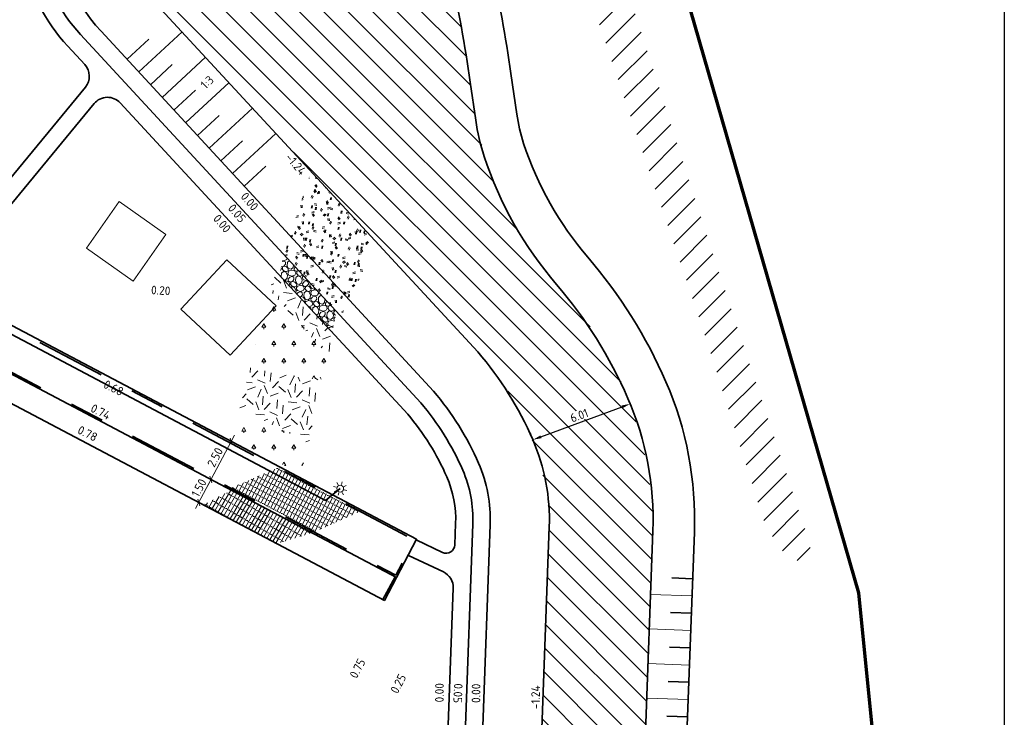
# Model space of a CAD drawing. Header units: metres. Extents: x 109063 to 109671, y 521086 to 521391.
# Tile 36 of 85: x 109394 to 109451, y 521142 to 521182. Entities that reach past the tile are written whole.
import ezdxf
from ezdxf.lldxf.tags import DXFTag

# ---------------------------------------------------------------- set-up
doc = ezdxf.new("R2010")
doc.units = ezdxf.units.M
doc.header["$PDMODE"] = 2
doc.linetypes.add('VH-OPSLUITBAND-SO', pattern=[10, 4, -2, 2, -2])
for name, color, linetype, lineweight in [('N-WE-GR-BEPLANTING_NATUUR_BOS-A-200', 92, 'Continuous', 18), ('N-WE-GR-GRAS-A-200', 62, 'Continuous', 18), ('N-WE-GR-GRAS_RUIGGRAS-A-200', 62, 'Continuous', 18), ('N-WE-GW-GROND_ZAND-WERK-A-200', 7, 'Continuous', 18), ('N-WE-GW-TALUD-G', 90, 'Continuous', 35), ('N-WE-GW-TALUDARCERING-S', 90, 'Continuous', 25), ('N-WE-GW-TALUDARCERING_KORT-G', 90, 'Continuous', 35), ('N-WE-GW-TALUDARCERING_LANG-G', 90, 'Continuous', 18), ('N-WE-GW-WATERGANG-G', 160, 'Continuous', 35), ('N-WE-KG-WERKGRENS_FASE 3A-G', 10, 'XX-WERKGRENS_CIRCEL', 70), ('N-WE-KL-ET_LS_OV_LICHTMAST-S', 190, 'Continuous', 25), ('N-WE-VH-KANTOPSLUITING_OPSLUITBAND_100X200-G', 150, 'VH-OPSLUITBAND-SO', 35), ('N-WE-VH-KANTVERHARDING_VOETPAD_WANDELPAD-G', 2, 'Continuous', 35), ('N-WE-VH-KANTVERHARDING_WEG-G', 4, 'Continuous', 35), ('N-WE-VH-VERHARDING_STRAATBAKSTEEN-A-200', 42, 'Continuous', 18), ('V-WE-VH-VERHARDING_HALFVERHARDING-A-200', 122, 'Continuous', 18), ('X-XX-AL-M', 7, 'Continuous', 18), ('X-XX-AL-T25', 7, 'Continuous', 25), ('X-XX-AL-VERWIJZING-T25', 7, 'Continuous', 25)]:
    doc.layers.add(name, color=color, linetype=linetype, lineweight=lineweight)
for name, color, linetype, lineweight, true_color in [('N-WE-GR-BOOMVAK-G', 7, 'Continuous', 18, 0xcc6600), ('N-WE-OV-KABEL_AANSLUITKABEL-G', 3, 'OV-KABEL-SO', 35, 0x00ff00), ('N-WE-VH-VERHARDING_STRAATBAKSTEEN_VOETPAD-A', 7, 'Continuous', 18, 0xe60000)]:
    doc.layers.add(name, color=color, linetype=linetype, lineweight=lineweight, true_color=true_color)
doc.layers.add('X-XX-AL-HULPLIJN-G', color=2, linetype='Continuous', lineweight=30, plot=False)
doc.layers.get('0').freeze()
doc.styles.add('NLCS-ISO-M200-T25', font='NLCS-ISO.ttf', dxfattribs={"height": 0.5})
doc.styles.get("Standard").update_dxf_attribs({"font": 'isocpeur.ttf'})
tags = doc.linetypes.add('OV-KABEL-SO', pattern='A,4,-1,[103,NLCS.SHX,S=0.75,R=0,X=0,Y=0],-1,4,-1.5,["0V",Standard,S=1,R=0,X=0,Y=-0.5],-3', length=14.5).pattern_tags.tags
tags[18] = DXFTag(74, 10)
doc.linetypes.add('XX-WERKGRENS_CIRCEL', pattern='A,10,-2.5,[69,NLCS.SHX,S=1,R=0,X=0,Y=0],-2.5', length=15)
doc.dimstyles.new('NLCS-M200-T25-PIJL_L2_H2', dxfattribs={"dimscale": 0.2, "dimtxt": 2.5, "dimasz": 2.5, "dimexe": 2, "dimexo": 2, "dimgap": 0.7, "dimtad": 1, "dimzin": 0, "dimdsep": 46, "dimtxsty": 'NLCS-ISO-M200-T25', "dimcen": 0, "dimdle": 2, "dimclrd": 256, "dimclre": 256, "dimclrt": 256, "dimazin": 0, "dimtfac": 1, "dimtdec": 3, "dimtofl": 0, "dimtmove": 0, "dimatfit": 3, "dimfxl": 2, "dimfxlon": 1, "dimtfillclr": 256, "dimtolj": 1, "dimtzin": 0, "dimlwd": -1, "dimlwe": -1, "dimarcsym": 0})
doc.dimstyles.new('NLCS-M200-T25-SCHRAP_L2_H2', dxfattribs={"dimscale": 0.2, "dimtxt": 2.5, "dimasz": 1.4, "dimexe": 2, "dimexo": 2, "dimgap": 0.7, "dimtad": 1, "dimzin": 0, "dimdsep": 46, "dimtxsty": 'NLCS-ISO-M200-T25', "dimblk": 'OBLIQUE', "dimcen": 0, "dimdle": 2, "dimclrd": 256, "dimclre": 256, "dimclrt": 256, "dimazin": 0, "dimtfac": 1, "dimtdec": 3, "dimtofl": 0, "dimtmove": 0, "dimatfit": 3, "dimldrblk": 'OBLIQUE', "dimfxl": 2, "dimfxlon": 1, "dimtfillclr": 256, "dimtolj": 1, "dimtzin": 0, "dimlwd": -1, "dimlwe": -1, "dimarcsym": 0})
pattern_1 = [(0, (109286.0104414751, 521173.618035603), (0.57735, 1), [0.23094, -0.9237600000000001]), (240, (109286.1259114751, 521173.818035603), (0.5773504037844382, -0.9999997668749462), [0.23094, -0.9237600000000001]), (300.0000000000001, (109286.1259114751, 521173.818035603), (1.154700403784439, 2.331250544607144e-07), [0.23094, -0.9237600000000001]), (270, (109286.1259114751, 521173.618035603), (0.5773499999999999, -1), [0.1, -1.9])]
pattern_2 = [(20.83497583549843, (0, 0), (1.157862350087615, 2.580572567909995), [0.4999999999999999, -1.5]), (20.83497583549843, (0.6012565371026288, 1.512775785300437), (1.157862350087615, 2.580572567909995), [0.4999999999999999, -1.5]), (110.8349758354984, (-0.06205254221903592, 0.7253616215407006), (-2.580572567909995, 1.157862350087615), [0.4999999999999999, -1.5]), (110.8349758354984, (0.4366601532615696, 1.664129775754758), (-2.580572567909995, 1.157862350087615), [0.4999999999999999, -1.5]), (65.83497583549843, (-0.1241050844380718, 1.450723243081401), (-0.7113551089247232, 1.869217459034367), [0.4999999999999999, -2.328427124]), (155.8349758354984, (1.028069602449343, 0.3912453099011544), (-1.869217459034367, -0.7113551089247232), [0.4999999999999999, -2.328427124]), (47.40002703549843, (0.2538978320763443, 0.7386040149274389), (1.869217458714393, 0.7113551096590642), [0.4999999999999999, -3.972135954]), (47.40002703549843, (0.7393681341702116, 1.993322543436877), (1.869217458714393, 0.7113551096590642), [0.4999999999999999, -3.972135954]), (84.26992465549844, (1.308452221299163, 0.4979485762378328), (-0.7113551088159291, 1.869217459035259), [0.4999999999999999, -3.972135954]), (84.26992465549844, (0.1471945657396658, 1.01898663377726), (-0.7113551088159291, 1.869217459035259), [0.4999999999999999, -3.972135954]), (84.26992465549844, (0.979259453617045, 0.8006565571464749), (-0.7113551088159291, 1.869217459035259), [0.4999999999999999, -3.972135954]), (137.4000270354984, (-0.3912453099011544, 1.028069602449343), (-0.7113551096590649, 1.869217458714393), [0.4999999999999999, -3.972135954]), (174.2699246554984, (0.2671402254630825, 0.4226536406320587), (-1.869217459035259, -0.7113551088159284), [0.4999999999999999, -3.972135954])]

# ---------------------------------------------------------------- blocks, each defined once
blk = doc.blocks.new('*D104')
at = {"layer": 'Defpoints', "color": 0, "transparency": 16777216}
for p in [(109429.1381998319, 521160.19165123), (109429.1381998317, 521160.1916512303), (109423.5038852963, 521158.1114468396)]:
    blk.add_point(p, dxfattribs=at)
at = {"layer": 'X-XX-AL-VERWIJZING-T25', "transparency": 16777216}
for p, q in [((109429.1381998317, 521160.1916512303), (109428.999659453, 521160.5668932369)), ((109423.9729378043, 521158.2846223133), (109428.6691473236, 521160.0184757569)), ((109423.5038852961, 521158.1114468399), (109423.3653449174, 521158.4866888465))]:
    blk.add_line(p, q, dxfattribs=at)
for points in [[(109428.6402847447, 521160.0966511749), (109428.6980099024, 521159.9403003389), (109429.1381998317, 521160.1916512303)], [(109423.9440752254, 521158.3627977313), (109424.0018003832, 521158.2064468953), (109423.5038852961, 521158.1114468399)]]:
    blk.add_solid(points, dxfattribs=at)
at = {"layer": 'X-XX-AL-VERWIJZING-T25', "transparency": 16777216, "insert": (109426.1859656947, 521159.5174099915), "char_height": 0.5, "attachment_point": 5, "rotation": 20.264284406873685, "style": 'NLCS-ISO-M200-T25', "bg_fill": 3, "box_fill_scale": 1.1, "bg_fill_color": 256, "bg_fill_true_color": 13158600, "bg_fill_transparency": 0}
blk.add_mtext('\\A1;6.01', dxfattribs=at)
blk = doc.blocks.new('_Oblique')
at = {"color": 0, "linetype": 'ByBlock', "lineweight": -2}
blk.add_line((-0.5, -0.5), (0.5, 0.5), dxfattribs=at)
blk = doc.blocks.new('*D144')
at = {"layer": 'Defpoints', "color": 0, "transparency": 16777216}
for p in [(109406.0473248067, 521158.0225173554), (109406.0872193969, 521158.0014636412), (109404.9203993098, 521155.7904614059)]:
    blk.add_point(p, dxfattribs=at)
at = {"layer": 'X-XX-AL-M', "transparency": 16777216}
for p, q in [((109404.6938135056, 521155.4577547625), (109406.2340160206, 521158.3762777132)), ((109406.0473248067, 521158.0225173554), (109405.693564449, 521158.2092085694)), ((109404.8805047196, 521155.8115151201), (109404.526744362, 521155.9982063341))]:
    blk.add_line(p, q, dxfattribs=at)
at = {"layer": 'X-XX-AL-M', "transparency": 16777216, "xscale": 0.28, "yscale": 0.28, "zscale": 0.28}
for p, rotation in [((109406.0473248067, 521158.0225173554), 62.17788506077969), ((109404.8805047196, 521155.8115151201), 242.1778850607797)]:
    blk.add_blockref('_Oblique', p, dxfattribs=dict(at, rotation=rotation))
at = {"layer": 'X-XX-AL-M', "transparency": 16777216, "insert": (109405.1189984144, 521157.0990401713), "char_height": 0.5, "attachment_point": 5, "rotation": 62.17788506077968, "style": 'NLCS-ISO-M200-T25'}
blk.add_mtext('\\A1;2.50', dxfattribs=at)
blk = doc.blocks.new('SKL-ET_OV_LICHTMAST-SO')
at = {"color": 0, "linetype": 'ByBlock', "lineweight": 18}
for points in [[(-1.25, 0), (-2, 0)], [(-1.41421356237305, 1.414213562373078), (-0.8838834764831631, 0.8838834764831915)], [(0, 2), (0, 1.25)], [(0.88388347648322, 0.8838834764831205), (1.414213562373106, 1.414213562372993)], [(2, 0), (1.25, 0)], [(-1.414213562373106, -1.414213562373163), (-0.8838834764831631, -0.88388347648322)], [(0, -1.25), (0, -2)], [(0.8838834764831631, -0.8838834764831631), (1.414213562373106, -1.414213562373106)]]:
    blk.add_lwpolyline(points, dxfattribs=at)
blk.add_circle((0, 0), 1, dxfattribs=at)
blk = doc.blocks.new('*D378')
at = {"layer": 'Defpoints', "color": 0, "transparency": 16777216}
for p in [(109404.1864468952, 521156.1777927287), (109404.8805047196, 521155.8115151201), (109403.486354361, 521154.8511904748)]:
    blk.add_point(p, dxfattribs=at)
at = {"layer": 'X-XX-AL-M', "transparency": 16777216}
for p, q in [((109403.9937209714, 521154.1311525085), (109405.0671959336, 521156.1652754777)), ((109404.5402072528, 521155.9911015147), (109405.2342650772, 521155.6248239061)), ((109403.8401147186, 521154.6644992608), (109404.534172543, 521154.2982216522))]:
    blk.add_line(p, q, dxfattribs=at)
at = {"layer": 'X-XX-AL-M', "transparency": 16777216, "xscale": 0.28, "yscale": 0.28, "zscale": 0.28}
for p, rotation in [((109404.8805047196, 521155.8115151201), 62.17788505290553), ((109404.1804121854, 521154.4849128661), 242.1778850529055)]:
    blk.add_blockref('_Oblique', p, dxfattribs=dict(at, rotation=rotation))
at = {"layer": 'X-XX-AL-M', "transparency": 16777216, "insert": (109404.1855421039, 521155.3302379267), "char_height": 0.5, "attachment_point": 5, "rotation": 62.17788505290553, "style": 'NLCS-ISO-M200-T25'}
blk.add_mtext('\\A1;1.50', dxfattribs=at)
blk = doc.blocks.new('*U395')
at = {"layer": 'N-WE-GW-TALUDARCERING_KORT-G'}
for p, q in [((109432.7481579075, 521150.0747401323), (109431.5489728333, 521150.1189572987)), ((109432.6744626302, 521148.0760983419), (109431.475277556, 521148.1203155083)), ((109432.6007673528, 521146.0774565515), (109431.4015822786, 521146.121673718)), ((109432.5270720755, 521144.0788147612), (109431.3278870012, 521144.1230319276)), ((109432.4533767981, 521142.0801729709), (109431.2541917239, 521142.1243901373))]:
    blk.add_line(p, q, dxfattribs=at)
at = {"layer": 'N-WE-GW-TALUDARCERING_LANG-G'}
for p, q in [((109432.7113102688, 521149.0754192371), (109430.3129401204, 521149.1638535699)), ((109432.6376149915, 521147.0767774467), (109430.2392448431, 521147.1652117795)), ((109432.5639197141, 521145.0781356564), (109430.1655495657, 521145.1665699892)), ((109432.4902244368, 521143.079493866), (109430.0918542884, 521143.1679281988))]:
    blk.add_line(p, q, dxfattribs=at)
blk = doc.blocks.new('*U402')
at = {"layer": 'N-WE-GW-TALUDARCERING_KORT-G'}
for p, q in [((109400.0245633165, 521180.1277298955), (109401.2808074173, 521181.287881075)), ((109401.3814652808, 521178.6584385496), (109402.6377093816, 521179.8185897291)), ((109402.7383672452, 521177.1891472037), (109403.9946113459, 521178.3492983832)), ((109404.0952692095, 521175.7198558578), (109405.3515133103, 521176.8800070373)), ((109405.4521711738, 521174.2505645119), (109406.7084152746, 521175.4107156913)), ((109406.8090731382, 521172.781273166), (109408.065317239, 521173.9414243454))]:
    blk.add_line(p, q, dxfattribs=at)
at = {"layer": 'N-WE-GW-TALUDARCERING_LANG-G'}
for p, q in [((109400.7030142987, 521179.3930842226), (109403.2155025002, 521181.7133865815)), ((109402.059916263, 521177.9237928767), (109404.5724044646, 521180.2440952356)), ((109403.4168182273, 521176.4545015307), (109405.9293064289, 521178.7748038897)), ((109404.7737201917, 521174.9852101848), (109407.2862083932, 521177.3055125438)), ((109406.130622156, 521173.5159188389), (109408.6431103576, 521175.8362211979))]:
    blk.add_line(p, q, dxfattribs=at)

msp = doc.modelspace()

# ---------------------------------------------------------------- hatches: boundary and pattern name
at = {"layer": 'N-WE-GR-BEPLANTING_NATUUR_BOS-A-200'}
h = msp.add_hatch(dxfattribs=at)
h.set_pattern_fill('AGR-BOS-SO', color=256, scale=0.2, pattern_type=2)
h.set_pattern_definition(pattern_1)
edge = h.paths.add_edge_path()
edge.add_line((109408.2893426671, 521166.7565584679), (109407.1391134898, 521162.2715796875))
edge.add_line((109407.1391134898, 521162.2715796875), (109408.6054214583, 521161.9439479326))
edge.add_line((109408.6054214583, 521161.9439479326), (109409.4018372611, 521161.8057527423))
edge.add_line((109409.4018372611, 521161.8057527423), (109410.6251324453, 521161.646592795))
edge.add_arc((109410.752958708, 521162.6290588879), 0.9907467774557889, 262.5870278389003, 404.191446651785)
edge.add_line((109411.463338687, 521163.3196669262), (109410.3478466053, 521164.5275529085))
edge.add_line((109410.3478466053, 521164.5275529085), (109408.2893426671, 521166.7565584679))
h = msp.add_hatch(dxfattribs=at)
h.set_pattern_fill('AGR-BOS-SO', color=256, scale=0.2, pattern_type=2)
h.set_pattern_definition(pattern_1)
h.paths.add_polyline_path([(109406.546890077, 521159.9352658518), (109406.1406704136, 521158.1993975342), (109410.0238196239, 521156.1501293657), (109410.6086205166, 521157.8857040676), (109409.3874371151, 521158.4849641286)])
at = {"layer": 'N-WE-GR-GRAS-A-200', "transparency": 33554687}
h = msp.add_hatch(dxfattribs=at)
h.set_pattern_fill('AGR-GRAS_02', color=256, scale=0.2, angle=20.83497583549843, pattern_type=2)
h.set_pattern_definition(pattern_2)
h.paths.add_polyline_path([(109408.2893426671, 521166.7565584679), (109408.568777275, 521167.9279247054), (109411.8910690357, 521164.3304543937), (109411.6768025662, 521162.9591597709)])
h = msp.add_hatch(dxfattribs=at)
h.set_pattern_fill('AGR-GRAS_02', color=256, scale=0.2, angle=20.83497583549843, pattern_type=2)
h.set_pattern_definition(pattern_2)
h.paths.add_polyline_path([(109407.1391134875, 521162.2715796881), (109406.546890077, 521159.9352658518), (109410.5506676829, 521157.9062283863), (109411.279435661, 521161.7897727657), (109410.9248385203, 521161.6533353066), (109410.3408701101, 521161.6778987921), (109409.4018372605, 521161.8057527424)])
at = {"layer": 'N-WE-GR-GRAS_RUIGGRAS-A-200'}
h = msp.add_hatch(dxfattribs=at)
h.set_pattern_fill('AGR-GRAS_RUIGGRAS-SO', color=256, scale=0.2, pattern_type=2)
h.set_pattern_definition([(40, (109286.1259114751, 521173.818035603), (-0.5551826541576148, 1.361716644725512), [0.15, -1.6]), (40, (109286.1759114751, 521173.768035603), (-0.5551826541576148, 1.361716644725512), [0.15, -1.6]), (95, (109286.4259114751, 521173.768035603), (-1.572732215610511, 0.7658416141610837), [0.15, -0.8]), (95, (109286.4959114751, 521173.768035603), (-1.572732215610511, 0.7658416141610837), [0.15, -0.8]), (125, (109286.5259114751, 521174.018035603), (-1.474643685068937, 0.188217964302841), [0.15, -1]), (125, (109286.5759114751, 521174.068035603), (-1.474643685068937, 0.188217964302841), [0.15, -1]), (15, (109286.1259114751, 521174.068035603), (0.3207364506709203, 1.121217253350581), [0.15, -0.8]), (15, (109286.1259114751, 521174.138035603), (0.3207364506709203, 1.121217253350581), [0.15, -0.8]), (165, (109286.1259114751, 521174.068035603), (-0.9677840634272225, -1.29359731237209), [0.15, -0.8]), (165, (109286.1259114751, 521174.138035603), (-0.9677840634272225, -1.29359731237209), [0.15, -0.8]), (65, (109286.1259114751, 521173.818035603), (-0.5348680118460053, 0.7459331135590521), [0.15, -1]), (65, (109286.1759114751, 521173.768035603), (-0.5348680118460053, 0.7459331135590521), [0.15, -1]), (80, (109286.4259114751, 521173.768035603), (-1.320928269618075, 1.146799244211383), [0.15, -0.7999999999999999]), (80, (109286.4759114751, 521173.768035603), (-1.320928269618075, 1.146799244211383), [0.15, -0.7999999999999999]), (80, (109286.2259114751, 521174.018035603), (-0.9327132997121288, 0.4690905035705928), [0.15, -0.7999999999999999]), (80, (109286.2759114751, 521174.018035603), (-0.9327132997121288, 0.4690905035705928), [0.15, -0.7999999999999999])])
h.paths.add_polyline_path([(109409.0925331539, 521168.8347330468), (109410.6769689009, 521173.6339023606), (109414.4862264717, 521169.5091318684), (109412.4066168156, 521165.246150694)])
at = {"layer": 'N-WE-GW-GROND_ZAND-WERK-A-200'}
h = msp.add_hatch(dxfattribs=at)
h.set_pattern_fill('AGW-WERK_ONTGRAVEN-SO', color=256, scale=0.2, pattern_type=2)
h.set_pattern_definition([(135, (109286.1259114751, 521173.818035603), (-0.7071067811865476, -0.7071067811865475), [])])
edge = h.paths.add_edge_path()
edge.add_line((109397.5955689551, 521119.2448400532), (109409.4622856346, 521123.3027523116))
edge.add_line((109409.4622856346, 521123.3027523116), (109419.1979843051, 521126.804021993))
edge.add_line((109419.1979843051, 521126.804021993), (109424.5318283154, 521128.7601378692))
edge.add_arc((109417.8980389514, 521136.2930747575), 10.03754449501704, 311.3683671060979, 319.5505786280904)
edge.add_arc((109413.5301986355, 521141.0611382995), 16.47396342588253, 316.785766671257, 358.5755658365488)
edge.add_line((109429.9990712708, 521140.6516201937), (109430.4488365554, 521152.849412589))
edge.add_arc((109409.4744986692, 521152.8591141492), 20.9743401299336, 359.9734981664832, 402.7854758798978)
edge.add_line((109424.8676104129, 521167.1060455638), (109424.6119664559, 521167.4087877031))
edge.add_arc((109439.7525596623, 521180.2936600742), 19.88108394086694, 188.4059079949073, 220.3982827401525, ccw=False)
edge.add_line((109420.0850529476, 521177.387343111), (109419.7442136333, 521179.71676148))
edge.add_arc((109327.9100320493, 521166.0169262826), 92.85043021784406, 8.484818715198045, 15.82763927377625)
edge.add_line((109417.2401806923, 521191.3413598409), (109411.1133151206, 521213.2145101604))
edge.add_arc((109443.8319408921, 521223.5675244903), 34.31753747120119, 173.6886533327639, 197.5587102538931, ccw=False)
edge.add_line((109409.7223949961, 521227.340090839), (109410.5467826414, 521232.3091519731))
edge.add_line((109410.5467826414, 521232.3091519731), (109410.8423873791, 521234.4439391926))
edge.add_line((109410.8423873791, 521234.4439391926), (109410.9104463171, 521235.0223174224))
edge.add_arc((109346.4001758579, 521242.6133716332), 64.95536235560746, 353.2887522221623, 353.659127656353)
edge.add_line((109410.9581687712, 521235.4394849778), (109410.455968, 521235.7607029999))
edge.add_line((109410.455968, 521235.7607029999), (109406.13249, 521247.968396))
edge.add_line((109406.13249, 521247.968396), (109404.4055585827, 521253.8843804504))
edge.add_line((109404.4055585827, 521253.8843804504), (109404.258341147, 521253.8511675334))
edge.add_line((109404.258341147, 521253.8511675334), (109404.5025116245, 521252.5881223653))
edge.add_line((109404.5025116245, 521252.5881223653), (109404.60522175, 521251.9528890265))
edge.add_line((109404.60522175, 521251.9528890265), (109404.7589434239, 521250.9101249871))
edge.add_arc((109350.0228763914, 521242.8410705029), 55.32763029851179, -2.43326723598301, 8.38600103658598, ccw=False)
edge.add_arc((109335.0235505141, 521243.4784529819), 70.34049255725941, 351.1810687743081, 357.56673276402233, ccw=False)
edge.add_arc((108906.713295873, 521309.9293015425), 503.7749045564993, 350.5964316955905, 351.18106877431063, ccw=False)
edge.add_line((109403.7184672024, 521227.6188275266), (109403.6226001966, 521226.519261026))
edge.add_arc((109443.8319408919, 521223.5675244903), 40.31753747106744, 175.801492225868, 196.8709797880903)
edge.add_arc((109386.1361800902, 521206.0565838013), 19.97702445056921, -42.01295158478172, 16.90815240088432, ccw=False)
edge.add_arc((109405.7309060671, 521188.410972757), 6.391914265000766, 138.0242210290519, 222.7227155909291)
edge.add_line((109401.0351139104, 521184.0743722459), (109420.3188238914, 521163.1934324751))
edge.add_arc((109408.7684504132, 521152.5265729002), 15.72237325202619, 3.542098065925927, 42.72271559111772, ccw=False)
edge.add_line((109424.4607888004, 521153.4979310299), (109424.0031458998, 521140.8727060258))
edge.add_arc((109412.4110235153, 521141.3001386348), 11.60000000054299, 333.14120579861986, 357.88830777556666, ccw=False)
edge.add_arc((109410.8066912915, 521143.2177523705), 13.93255357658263, 288.3466025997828, 329.08334797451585, ccw=False)
edge.add_line((109415.1921657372, 521129.9933936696), (109399.9089249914, 521124.6499074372))
edge.add_line((109399.9089249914, 521124.6499074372), (109396.169765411, 521123.2657704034))
edge.add_line((109396.169765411, 521123.2657704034), (109396.9285871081, 521121.1254806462))
edge.add_line((109396.9285871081, 521121.1254806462), (109397.5955689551, 521119.2448400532))
h = msp.add_hatch(dxfattribs=at)
h.set_pattern_fill('AGW-WERK_AANVULLEN-SO', color=256, scale=0.2, pattern_type=2)
h.set_pattern_definition([(45, (109286.1259114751, 521173.818035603), (-0.7071067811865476, 0.7071067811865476), [])])
h.paths.add_polyline_path([(109438.462818, 521150.978139), (109436.990327, 521153.041381), (109433.461463, 521164.170601), (109428.35402, 521179.193012), (109422.954742, 521195.146088), (109417.075085, 521213.919889), (109413.970388, 521224.528038), (109415.392979, 521227.7197520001), (109416.235826, 521227.617012), (109416.584327, 521227.484578), (109416.961179, 521226.8936060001), (109419.903825, 521215.89487), (109422.945028, 521204.780158), (109428.076604, 521186.894346), (109434.168755, 521168.113713), (109439.549632, 521152.030627), (109439.550989, 521151.6744890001), (109439.212409, 521151.312218)])
at = {"layer": 'N-WE-VH-VERHARDING_STRAATBAKSTEEN-A-200'}
h = msp.add_hatch(dxfattribs=at)
h.set_pattern_fill('AVH-SBS_DIKFORMAAT_HALFST-SO', color=256, scale=4, angle=59.99999999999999, pattern_type=2)
h.set_pattern_definition([(59.99999999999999, (0, 0), (-0.1732050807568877, 0.1), []), (150, (0.4000000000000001, 0.6928203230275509), (-0.4000000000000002, -0.6928203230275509), [0.2, -0.2]), (150, (0.02679491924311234, 0.4464101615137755), (-0.4000000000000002, -0.6928203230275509), [0.2, -0.2]), (59.99999999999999, (0.1133974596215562, 0.3964101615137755), (-0.3464101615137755, 0.2000000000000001), [0, -0.4, 0, 0, 0]), (59.99999999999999, (-0.0598076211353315, 0.4964101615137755), (-0.3464101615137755, 0.2000000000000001), [0, -0.4, 0, 0, 0])])
h.paths.add_polyline_path([(109410.7191316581, 521152.7302757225), (109408.6916814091, 521152.1041650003), (109404.4582448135, 521154.3382915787), (109406.0367013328, 521155.2013513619)])
at = {"layer": 'N-WE-VH-VERHARDING_STRAATBAKSTEEN_VOETPAD-A'}
h = msp.add_hatch(dxfattribs=at)
h.set_pattern_fill('AVH-SBS_DIKFORMAAT_HALFST-SO', color=256, scale=3, angle=62.17788506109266, pattern_type=2)
h.set_pattern_definition([(62.17788506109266, (-0.9748075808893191, -0.2353059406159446), (-0.1830709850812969, 0.09661270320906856), []), (152.1778850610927, (-0.6849694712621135, 0.3139070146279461), (-0.2898381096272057, -0.5492129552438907), [0.207, -0.207]), (152.1778850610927, (-1.012959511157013, 0.1359132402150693), (-0.2898381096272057, -0.5492129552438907), [0.207, -0.207]), (62.17788506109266, (-0.9214240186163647, 0.08760688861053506), (-0.3661419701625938, 0.1932254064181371), [0, -0.6209999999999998, 0, 0]), (62.17788506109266, (-0.9595759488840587, 0.4588260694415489), (-0.3661419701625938, 0.1932254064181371), [0, -0.6209999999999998, 0, 0])])
h.paths.add_polyline_path([(109406.0761630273, 521155.3353438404), (109410.8936978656, 521152.7929690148), (109413.5093142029, 521153.9715042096), (109408.7446328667, 521156.485986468)])
at = {"layer": 'V-WE-VH-VERHARDING_HALFVERHARDING-A-200'}
h = msp.add_hatch(dxfattribs=at)
h.set_pattern_fill('AVH-HALFVERHARDING_GRIND_01-SO', color=256, scale=0.2, pattern_type=2)
h.set_pattern_definition([(342.74206149, (109637.0517005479, 521259.6008398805), (0.3454718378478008, 0.6255295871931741), [0.17454, -0.6988400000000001]), (17.25793851, (109636.3843205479, 521259.8081798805), (0.3454736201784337, 0.6255353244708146), [0.17454, -1.0606]), (61.08879918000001, (109636.5510005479, 521259.8599598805), (-0.8340377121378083, 0.2591115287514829), [0.1428, -0.5717800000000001]), (118.91120082, (109636.9655005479, 521260.6104998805), (-0.3454757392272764, -0.6255428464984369), [0.1428, -0.86778]), (162.74206149, (109636.5510005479, 521260.1099598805), (-0.3454718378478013, -0.6255295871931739), [0.17454, -0.6988400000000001]), (197.25793851, (109636.3843205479, 521260.1617398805), (-0.3454736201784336, -0.6255353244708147), [0.17454, -1.0606]), (241.08879918, (109636.2176405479, 521260.1100598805), (0.834037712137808, -0.2591115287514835), [0.1428, -0.5717800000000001]), (298.91120082, (109636.4940805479, 521260.6104998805), (0.3454757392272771, 0.6255428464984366), [0.1428, -0.86778]), (342.74206149, (109635.3622005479, 521260.5114198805), (-0.4885684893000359, 0.8846326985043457), [0.15578, -0.71758]), (40.85184917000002, (109634.4745605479, 521258.5885998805), (0.3454716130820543, 0.625532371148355), [0.1566, -2.31624]), (84.58698148, (109635.6294205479, 521260.5676398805), (-0.1430966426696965, 1.510173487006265), [0.19018, -1.95508]), (118.91120082, (109636.4813205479, 521260.4969598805), (-0.8340538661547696, 0.2591061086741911), [0.18928, -0.82132]), (162.74206149, (109635.5558605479, 521260.9226598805), (0.4885684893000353, -0.884632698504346), [0.1567, -0.71664]), (40.85184917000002, (109634.2516205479, 521258.9903798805), (0.3454716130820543, 0.625532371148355), [0.15622, -2.31662]), (84.58698148, (109635.2701405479, 521260.6780998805), (-0.3454705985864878, -0.6255397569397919), [0.18974, -1.95554]), (298.91120082, (109635.2701405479, 521260.6780998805), (0.8340538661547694, -0.2591061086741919), [0.19042, -0.8201800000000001]), (26.66898490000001, (109633.6990405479, 521259.3351598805), (-1.179516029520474, -0.3664314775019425), [0.11696, -2.90952]), (84.58698148, (109635.6740005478, 521261.0049198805), (-0.3454705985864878, -0.6255397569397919), [0.11724, -2.02802]), (131.76241936, (109634.7079205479, 521262.8909198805), (-1.322625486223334, 1.143744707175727), [0.15658, -2.56274]), (162.74202031, (109633.7103005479, 521259.6209398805), (-0.3454722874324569, -0.6255293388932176), [0.12604, -0.7473200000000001]), (26.66898490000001, (109633.4853005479, 521259.6057798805), (-1.179516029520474, -0.3664314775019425), [0.1171, -2.909380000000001]), (84.58698148, (109635.3436405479, 521261.0952398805), (-0.3454705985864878, -0.6255397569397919), [0.1286, -2.01666]), (131.76241936, (109634.4559805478, 521262.7642798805), (-1.322625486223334, 1.143744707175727), [0.13436, -2.58496]), (342.74202031, (109635.4331205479, 521260.9950198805), (0.3454722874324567, 0.6255293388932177), [0.1428, -0.7305600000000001]), (50.2415591, (109635.5841005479, 521259.7678198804), (0.3454693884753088, 0.6255294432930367), [0.13896, -4.40622]), (95.41301851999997, (109635.6729605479, 521259.8746398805), (-0.4885704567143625, 0.8846359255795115), [0.12196, -1.39498]), (150.93883817, (109633.8502805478, 521262.0244198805), (-0.8340426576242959, 0.2591121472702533), [0.11236, -3.309099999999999]), (197.25793851, (109635.5632405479, 521260.0506198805), (0.8340398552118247, -0.2591074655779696), [0.14282, -1.0923]), (50.2415591, (109635.3321405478, 521259.8944198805), (0.3454693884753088, 0.6255294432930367), [0.14808, -4.3971]), (95.41301851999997, (109635.3426205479, 521259.7838598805), (-0.4885704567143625, 0.8846359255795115), [0.11106, -1.40588]), (150.93883817, (109633.6365405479, 521261.7538198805), (-0.8340426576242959, 0.2591121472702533), [0.12024, -3.301219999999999]), (17.25793851, (109635.4477205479, 521259.7254398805), (-0.8340398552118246, 0.2591074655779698), [0.1428, -1.09232])])
h.paths.add_polyline_path([(109408.8467619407, 521167.6020370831), (109409.0925331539, 521168.8347330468), (109410.7030551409, 521167.0659367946), (109411.587799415, 521166.1079109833), (109412.136849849, 521165.5133838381), (109411.8910690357, 521164.3304543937), (109410.6254690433, 521165.6760033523), (109409.6012158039, 521166.7850933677)])

# ---------------------------------------------------------------- linework, layer by layer
at = {"layer": 'N-WE-GR-BOOMVAK-G'}
for points in [[(109397.6813448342, 521169.1943582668), (109399.5799725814, 521171.89347158), (109402.2790858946, 521169.9948438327), (109400.3804581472, 521167.2957305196)], [(109405.8052176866, 521168.5274352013), (109408.6582447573, 521165.8684435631), (109405.999253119, 521163.0154164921), (109403.1462260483, 521165.6744081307)]]:
    msp.add_lwpolyline(points, close=True, dxfattribs=at)
at = {"layer": 'N-WE-GW-TALUD-G', "flags": 128}
for points in [[(109419.750187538, 521137.6877887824, 0.1055224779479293), (109420.5854684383, 521140.9987249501), (109421.0352337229, 521153.1965173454, 0.1121226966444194), (109420.3635886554, 521156.7568256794, 0.0744154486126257), (109417.7634609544, 521160.9195560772), (109398.5226257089, 521181.7540698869, -0.3873649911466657), (109398.4364579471, 521194.9733418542, 0.2625631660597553), (109401.9768363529, 521210.8741243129, -0.09909973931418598), (109400.3157772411, 521227.9624858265)], [(109412.1196630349, 521227.1814740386, 0.1056743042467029), (109413.4131286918, 521213.9018603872), (109417.5962033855, 521199.0073763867, -0.0005341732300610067), (109417.6019587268, 521198.9867991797), (109419.5934888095, 521191.836997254, -0.03205006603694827), (109422.2328793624, 521179.3050554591), (109422.573466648, 521176.9479568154, 0.04343334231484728), (109422.9693227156, 521175.2596823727, 0.09862508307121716), (109426.6871250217, 521168.6710907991)], [(109423.3366233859, 521124.8342874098, 0.08972504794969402), (109424.9025916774, 521125.6808964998, 0.2182046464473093), (109432.3974414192, 521140.5631858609), (109432.8472067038, 521152.7609782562, 0.1121226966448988), (109431.2050427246, 521161.465888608, 0.075287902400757), (109426.6871250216, 521168.6710907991)]]:
    msp.add_lwpolyline(points, format="xyb", dxfattribs=at)
at = {"layer": 'N-WE-GW-WATERGANG-G', "flags": 128}
for points in [[(109422.6594928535, 521135.8660907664, 0.1131497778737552), (109424.0031458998, 521140.8727060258), (109424.4529111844, 521153.0704984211, 0.1121226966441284), (109423.5004560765, 521158.1193464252, 0.07528790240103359), (109420.3188238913, 521163.1934324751), (109401.0351139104, 521184.0743722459, -0.3873649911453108), (109400.978980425, 521192.6859897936, 0.2625631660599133), (109405.249641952, 521211.8666682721, -0.09909973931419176), (109403.7184672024, 521227.6188275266)], [(109427.8560524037, 521132.8614727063, 0.1163189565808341), (109429.9990712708, 521140.6516201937), (109430.4488365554, 521152.849412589, 0.1121226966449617), (109429.0037322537, 521160.5097336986, 0.07528790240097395), (109424.867610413, 521167.1060455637)]]:
    msp.add_lwpolyline(points, format="xyb", dxfattribs=at)
at = {"layer": 'N-WE-GW-WATERGANG-G'}
msp.add_lwpolyline([(109409.7223949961, 521227.340090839, 0.1045310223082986), (109411.1133151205, 521213.2145101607), (109415.2855987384, 521198.3584494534, -0.0005341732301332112), (109415.2899727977, 521198.3428107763), (109417.2401806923, 521191.3413598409, -0.03205006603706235), (109419.8795712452, 521178.809418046), (109420.1981353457, 521176.6047350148, 0.04343334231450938), (109420.6889968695, 521174.5112747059, 0.09862508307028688), (109424.867610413, 521167.1060455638)], format="xyb", dxfattribs=at)
at = {"layer": 'N-WE-OV-KABEL_AANSLUITKABEL-G', "flags": 128}
msp.add_lwpolyline([(109390.0434549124, 521165.054905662), (109391.3385422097, 521165.2656480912), (109411.5070707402, 521154.6064920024), (109412.3588589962, 521155.2875009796)], dxfattribs=at)
at = {"layer": 'N-WE-VH-KANTOPSLUITING_OPSLUITBAND_100X200-G', "flags": 128}
msp.add_lwpolyline([(109373.6030006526, 521142.5040854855), (109382.7607879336, 521154.5172772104, -0.3664599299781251), (109384.1489923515, 521154.8232458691), (109385.4680723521, 521154.1271230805), (109390.4387279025, 521163.5459963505), (109415.5734019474, 521150.2815852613), (109416.6468764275, 521152.3157073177), (109388.8174309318, 521167.0022397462), (109361.6391420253, 521195.1559634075, -0.3635623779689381), (109361.4495104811, 521197.8466789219, 0.002792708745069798), (109361.7032493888, 521198.2010012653, 0.0781685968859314), (109367.0843203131, 521209.0658103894, -0.3359191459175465), (109368.1662126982, 521209.8362307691), (109369.2498246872, 521209.8044194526), (109371.1712380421, 521218.7674955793), (109373.5372828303, 521218.2602870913), (109373.8487571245, 521219.7276154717), (109394.2876094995, 521215.3461232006)], format="xyb", dxfattribs=at)
msp.add_lwpolyline([(109415.5293396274, 521150.1917675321), (109414.829247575, 521148.865166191)], dxfattribs=at)
at = {"layer": 'N-WE-VH-KANTVERHARDING_VOETPAD_WANDELPAD-G', "flags": 128}
for points in [[(109396.076356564, 521229.1505077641, 0.05614772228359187), (109396.9807589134, 521222.7121579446, -0.1341635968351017), (109396.5854325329, 521196.3568488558), (109395.0735383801, 521191.1331847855, 0.2626474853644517), (109397.3328319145, 521181.5684660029), (109417.0154577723, 521160.255568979, -0.07410751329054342), (109419.4463759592, 521156.3584278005, -0.1121226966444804), (109420.0359128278, 521153.233364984), (109419.5861475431, 521141.0355725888, -0.1038181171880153), (109418.8742146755, 521138.1729098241, -0.1038181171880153)], [(109394.6680233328, 521216.6436114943), (109396.4090501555, 521216.4135730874, -0.3457770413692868), (109397.2722559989, 521215.529778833, -0.09769184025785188), (109395.6248575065, 521196.6348697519), (109394.1129633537, 521191.4112056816, 0.2626474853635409), (109396.5981862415, 521180.8900150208), (109397.5779940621, 521179.8290517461, -0.3750385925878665), (109397.6148706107, 521178.5143983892), (109388.506334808, 521167.4684827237)], [(109416.7588845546, 521152.3136934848), (109418.2778703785, 521151.5969868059, 0.5381505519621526), (109418.9908898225, 521152.0307553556), (109419.0365919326, 521153.2702126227, 0.1121226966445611), (109418.529163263, 521155.9600299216, 0.07376842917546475), (109416.2670184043, 521159.5920541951), (109399.6321977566, 521177.6047026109, 0.4545046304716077), (109398.1260298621, 521177.5624540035), (109389.3008673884, 521166.8601849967)], [(109416.3119279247, 521151.4188579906), (109418.3259789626, 521150.4685635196, -0.300262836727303), (109418.8985818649, 521149.5273311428), (109418.586826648, 521141.0724202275, -0.1016013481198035), (109417.9974525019, 521138.6573728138, -0.1016013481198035)]]:
    msp.add_lwpolyline(points, format="xyb", dxfattribs=at)
at = {"layer": 'N-WE-VH-KANTVERHARDING_WEG-G', "flags": 128}
msp.add_lwpolyline([(109373.6943779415, 521142.4590051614), (109382.8403155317, 521154.4566524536, -0.3664599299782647), (109384.102319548, 521154.7348057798), (109385.509839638, 521153.9920101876), (109390.4804951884, 521163.4108834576), (109415.6151692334, 521150.1464723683), (109416.7819893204, 521152.3574746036), (109388.878259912, 521167.083209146), (109361.7110880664, 521195.2254167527, -0.3635623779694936), (109361.5304865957, 521197.7880029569, 0.08097898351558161), (109367.1797397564, 521209.0358916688, -0.3359191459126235), (109368.1632782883, 521209.7362738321), (109369.3301449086, 521209.7020184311), (109371.2480558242, 521218.6487562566), (109373.6142969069, 521218.1415056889), (109373.9257711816, 521219.6088339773), (109394.2666486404, 521215.2483446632)], format="xyb", dxfattribs=at)
msp.add_lwpolyline([(109415.6151692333, 521150.1464723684), (109414.9178120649, 521148.8184277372), (109389.780403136, 521162.0842821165)], dxfattribs=at)
at = {"layer": 'X-XX-AL-HULPLIJN-G', "flags": 128}
msp.add_lwpolyline([(109450.778944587, 521086.1636206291), (109258.2672749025, 521086.1636206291), (109258.2672749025, 521243.9113074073), (109450.778944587, 521243.9113074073)], close=True, dxfattribs=at)

# ---------------------------------------------------------------- block references
at = {"layer": 'N-WE-GW-TALUDARCERING-S'}
for name in ['*U402', '*U395']:
    msp.add_blockref(name, (0, 0), dxfattribs=at)
at = {"layer": 'N-WE-KL-ET_LS_OV_LICHTMAST-S', "xscale": 0.2, "yscale": 0.2, "zscale": 0.2, "rotation": 27.7805159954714}
msp.add_blockref('SKL-ET_OV_LICHTMAST-SO', (109412.3588589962, 521155.2875009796), dxfattribs=at)

# ---------------------------------------------------------------- texts
at = {"layer": 'X-XX-AL-T25', "char_height": 0.4999999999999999, "attachment_point": 1, "style": 'NLCS-ISO-M200-T25'}
for s, heights, insert, rotation in [('-1.24', [0.5231175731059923], (109409.528685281, 521174.7461056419), 310.891239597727), ('0.00', [0.5231175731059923], (109406.9400529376, 521172.4876408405), 310.891239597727), ('0.05', [0.5231175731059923], (109406.2054072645, 521171.8091898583), 310.891239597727), ('0.00', [0.5231175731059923], (109405.3456472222, 521171.212233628), 310.891239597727), ('0.20', [0], (109401.4319006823, 521167.0341769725), 356.71809655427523), ('0.68', [0], (109398.8352967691, 521161.5939538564), 333.64803987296), ('0.74', [0], (109398.0898228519, 521160.210587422), 333.64803987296), ('0.78', [0], (109397.3350396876, 521158.9536763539), 333.64803987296), ('0.75', [0], (109412.8726863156, 521144.4869637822), 62.75287266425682), ('0.25', [0], (109415.2354665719, 521143.6073100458), 62.75287266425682), ('0.00', [0], (109417.8458343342, 521142.9171952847), 89.70916118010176), ('0.00', [0], (109419.9638852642, 521142.8854468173), 89.70916118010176), ('0.05', [0.5231175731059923], (109419.441746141, 521144.0097875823), 268.1267449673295), ('-1.24', [0], (109423.4083407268, 521142.5178680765), 89.70916118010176)]:
    msp.add_mtext_dynamic_manual_height_columns(s, width=1.419805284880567, gutter_width=2.5, heights=heights, dxfattribs=dict(at, insert=insert, rotation=rotation))
at = {"layer": 'X-XX-AL-VERWIJZING-T25', "insert": (109404.2273020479, 521178.7202651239), "char_height": 0.5, "attachment_point": 1, "rotation": 44.351826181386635, "style": 'NLCS-ISO-M200-T25'}
msp.add_mtext_dynamic_manual_height_columns('1:3', width=1.183222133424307, gutter_width=6.25, heights=[0], dxfattribs=at)

# ---------------------------------------------------------------- dimensions: what is measured, and where the dimension line sits
at = {"layer": 'X-XX-AL-M'}
for p1, p2, distance, picture, middle in [((109404.9203993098, 521155.7904614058), (109406.0872193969, 521158.0014636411), 0.04510916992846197, '*D144', (109405.1189984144, 521157.0990401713)), ((109403.486354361, 521154.8511904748), (109404.1864468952, 521156.1777927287), -0.7847773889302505, '*D378', (109404.1855421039, 521155.3302379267))]:
    dim = msp.add_aligned_dim(p1=p1, p2=p2, distance=distance, dimstyle='NLCS-M200-T25-SCHRAP_L2_H2', dxfattribs=at)
    dim.commit()
    dim.dimension.update_dxf_attribs({"geometry": picture, "text_midpoint": middle})

# ---------------------------------------------------------------- next in the draw order: dimensions: what is measured, and where the dimension line sits
at = {"layer": 'X-XX-AL-VERWIJZING-T25'}
dim = msp.add_aligned_dim(p1=(109423.5038852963, 521158.1114468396), p2=(109429.1381998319, 521160.1916512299), distance=4.527952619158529e-10, dimstyle='NLCS-M200-T25-PIJL_L2_H2', override={"dimtfill": 1}, dxfattribs=at)
dim.commit()
dim.dimension.update_dxf_attribs({"geometry": '*D104', "text_midpoint": (109426.1859656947, 521159.5174099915)})

# ---------------------------------------------------------------- next in the draw order: linework, layer by layer
at = {"layer": 'N-WE-KG-WERKGRENS_FASE 3A-G', "flags": 128}
msp.add_lwpolyline([(109325.9852332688, 521089.8910932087), (109318.9760571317, 521087.0978909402), (109317.7590229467, 521090.309987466), (109323.357371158, 521094.5927836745), (109238.4538672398, 521245.3845682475), (109219.9931327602, 521235.5744317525), (109205.0619311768, 521230.4052660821), (109136.2816851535, 521195.4929384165), (109151.5240084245, 521165.7113477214), (109133.2028725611, 521154.3715778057), (109118.9696618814, 521166.6262537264), (109096.8843987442, 521210.7721939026), (109081.120412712, 521240.820995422), (109089.4095320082, 521256.9049150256), (109098.8363948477, 521261.0039478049), (109101.0469468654, 521258.3100999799, 0.2809903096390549), (109115.1462138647, 521256.2338187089), (109161.4842590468, 521279.6825050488), (109182.4904605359, 521274.1877775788), (109197.3839371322, 521282.2296759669), (109207.4112759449, 521265.0189018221), (109222.7429781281, 521273.1301225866), (109202.6840457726, 521306.8191775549), (109330.8540994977, 521375.9574288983), (109334.104, 521366.956), (109359.3516825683, 521304.007), (109395.9162471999, 521316.7672097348), (109395.0141397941, 521304.6535815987), (109407.2230513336, 521303.0447394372), (109419.64739346, 521302.2786755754), (109418.2075103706, 521287.5559015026), (109409.707725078, 521288.4081365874), (109419.0129940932, 521237.7529619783), (109418.5617118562, 521234.8638802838), (109426.4451687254, 521234.1849934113), (109428.101254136, 521222.0663919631), (109421.2783488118, 521222.2228370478), (109442.3452389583, 521149.2477334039), (109444.2102913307, 521130.5296853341), (109415.0556148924, 521118.9952378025), (109417.9415997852, 521109.0171095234), (109389.799825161, 521098.7344669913), (109393.2185847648, 521089.1254520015), (109386.1181887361, 521086.7501851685), (109367.9337236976, 521091.6482577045), (109364.1064529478, 521102.4370652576)], format="xyb", close=True, dxfattribs=at)

doc.saveas('drawing.dxf')
